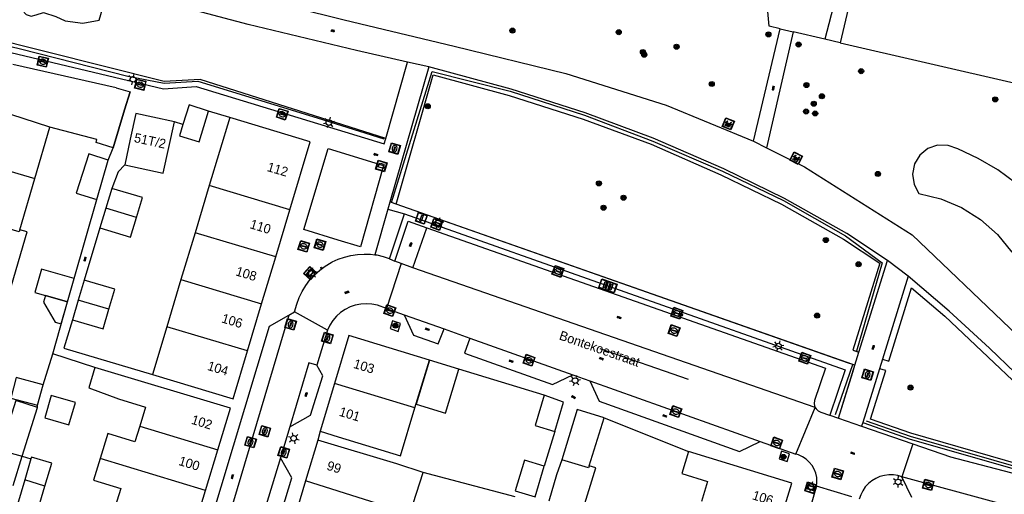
# Model space of a CAD drawing. Header units: metres. Extents: x 93870 to 95789, y 463036 to 464040.
# Tile 255 of 256: x 94864 to 94970, y 463788 to 463839. Entities that reach past the tile are written whole.
import ezdxf
from ezdxf.enums import TextEntityAlignment as Align

# ---------------------------------------------------------------- set-up
doc = ezdxf.new("R2010")
doc.units = ezdxf.units.M
doc.header["$LTSCALE"] = 25.4
for name, color, linetype in [('B_BEBOUWINGSGRENS_0', 1, 'Continuous'), ('B_LUIFEL_1', 200, 'Continuous'), ('B_TUSSENMUUR_0', 7, 'Continuous'), ('G_GRENS_ALGEMEEN_0', 7, 'Continuous'), ('Q_AFVALBAK_0', 7, 'Continuous'), ('Q_BANK_0', 7, 'Continuous'), ('Q_BOOM_0', 3, 'Continuous'), ('Q_BOOM_1', 3, 'Continuous'), ('Q_INSPECTIE_OF_RIOOLPUT_0', 253, 'Continuous'), ('Q_KOLK_0', 254, 'Continuous'), ('Q_LICHTMAST_0', 2, 'Continuous'), ('Q_OPLAADPAAL_0', 7, 'Continuous'), ('Q_STRAATNAAMBORD_0', 7, 'Continuous'), ('Q_VERKEERSBORDPAAL_0', 40, 'Continuous'), ('S_GBKN_SYMBOOL_GV_GROOT_0', 7, 'Continuous'), ('S_GBKN_SYMBOOL_OV_GROOT_0', 7, 'Continuous'), ('T_CULTUURGRENS_0', 76, 'Continuous'), ('T_HEK_0', 57, 'Continuous'), ('T_HEK_LIJN_0', 6, 'Continuous'), ('T_SCHUTTING_0', 6, 'Continuous'), ('V_WEGGRENS_0', 7, 'Continuous'), ('Z_GBKN_HUISNUMMER_0', 252, 'Continuous'), ('Z_STRAATNAAM_0', 252, 'Continuous')]:
    doc.layers.add(name, color=color, linetype=linetype)
doc.layers.add('Q_PAALTJE_0', color=7, linetype='Continuous', true_color=0x666666)

# ---------------------------------------------------------------- blocks, each defined once
blk = doc.blocks.new('Q_AFVALBAK')
for points in [[(-0.5, 0.5), (0.5, 0.5), (0.5, -0.5), (-0.5, -0.5)], [(-0.34, 0.2), (0.33, 0.2), (0.19, -0.25), (-0.2, -0.25)]]:
    blk.add_lwpolyline(points, close=True)
blk.add_lwpolyline([(-0.44, 0.46), (0.44, 0.46, -0.414214), (0.46, 0.44), (0.46, -0.44, -0.414214), (0.44, -0.46), (-0.44, -0.46, -0.414214), (-0.46, -0.44), (-0.46, 0.44), (-0.46, 0.44), (-0.46, 0.45), (-0.46, 0.45), (-0.46, 0.45), (-0.46, 0.45), (-0.46, 0.45), (-0.46, 0.45), (-0.46, 0.46), (-0.46, 0.46), (-0.46, 0.46), (-0.45, 0.46), (-0.45, 0.46), (-0.45, 0.46), (-0.45, 0.46), (-0.45, 0.46), (-0.45, 0.46), (-0.44, 0.46), (-0.44, 0.46)], format="xyb")
blk = doc.blocks.new('Q_STRAATNAAMBORD')
for points in [[(-0.5, 0.5), (0.5, 0.5), (0.5, -0.5), (-0.5, -0.5)], [(-0.37, 0.22), (0.36, 0.22), (0.36, -0.21), (-0.37, -0.21)]]:
    blk.add_lwpolyline(points, close=True)
for points in [[(-0.44, 0.46), (0.44, 0.46, -0.414214), (0.46, 0.44), (0.46, -0.44, -0.414214), (0.44, -0.46), (-0.44, -0.46, -0.414214), (-0.46, -0.44), (-0.46, 0.44), (-0.46, 0.44), (-0.46, 0.45), (-0.46, 0.45), (-0.46, 0.45), (-0.46, 0.45), (-0.46, 0.45), (-0.46, 0.45), (-0.46, 0.46), (-0.46, 0.46), (-0.46, 0.46), (-0.45, 0.46), (-0.45, 0.46), (-0.45, 0.46), (-0.45, 0.46), (-0.45, 0.46), (-0.45, 0.46), (-0.44, 0.46), (-0.44, 0.46)], [(-0.29, 0.16), (0.28, 0.16, -0.414214), (0.3, 0.14), (0.3, -0.13, -0.414214), (0.28, -0.16), (-0.29, -0.16, -0.414214), (-0.31, -0.13), (-0.31, 0.14), (-0.31, 0.14), (-0.31, 0.14), (-0.31, 0.14), (-0.31, 0.15), (-0.31, 0.15), (-0.31, 0.15), (-0.3, 0.15), (-0.3, 0.15), (-0.3, 0.15), (-0.3, 0.16), (-0.3, 0.16), (-0.3, 0.16), (-0.3, 0.16), (-0.29, 0.16), (-0.29, 0.16), (-0.29, 0.16), (-0.29, 0.16), (-0.29, 0.16)]]:
    blk.add_lwpolyline(points, format="xyb")
blk = doc.blocks.new('Q_OPLAADPAAL')
for points in [[(-0.5, 0.5), (0.5, 0.5), (0.5, -0.5), (-0.5, -0.5)], [(-0.08, 0.33), (0.07, 0.33), (0.07, -0.33), (-0.08, -0.33)]]:
    blk.add_lwpolyline(points, close=True)
blk.add_lwpolyline([(-0.44, 0.46), (0.44, 0.46, -0.414214), (0.46, 0.44), (0.46, -0.44, -0.414214), (0.44, -0.46), (-0.44, -0.46, -0.414214), (-0.46, -0.44), (-0.46, 0.44), (-0.46, 0.44), (-0.46, 0.45), (-0.46, 0.45), (-0.46, 0.45), (-0.46, 0.45), (-0.46, 0.45), (-0.46, 0.45), (-0.46, 0.46), (-0.46, 0.46), (-0.46, 0.46), (-0.45, 0.46), (-0.45, 0.46), (-0.45, 0.46), (-0.45, 0.46), (-0.45, 0.46), (-0.45, 0.46), (-0.44, 0.46), (-0.44, 0.46)], format="xyb")
blk = doc.blocks.new('Q_LICHTMAST')
for points in [[(-0.26, 0.15), (-0.52, 0.3)], [(0, 0.3), (0, 0.6)], [(0.26, 0.15), (0.52, 0.3)], [(-0.26, -0.15), (-0.52, -0.3)], [(0, -0.3), (0, -0.6)], [(0.26, -0.15), (0.52, -0.3)]]:
    blk.add_lwpolyline(points)
blk.add_circle((0, 0), 0.3)
blk = doc.blocks.new('Q_VERKEERSBORDPAAL')
for points in [[(-0.5, 0.5), (0.5, 0.5), (0.5, -0.5), (-0.5, -0.5)], [(-0.08, 0.33), (0.07, 0.33), (0.07, -0.33), (-0.08, -0.33)]]:
    blk.add_lwpolyline(points, close=True)
blk.add_lwpolyline([(-0.44, 0.46), (0.44, 0.46, -0.414214), (0.46, 0.44), (0.46, -0.44, -0.414214), (0.44, -0.46), (-0.44, -0.46, -0.414214), (-0.46, -0.44), (-0.46, 0.44), (-0.46, 0.44), (-0.46, 0.45), (-0.46, 0.45), (-0.46, 0.45), (-0.46, 0.45), (-0.46, 0.45), (-0.46, 0.45), (-0.46, 0.46), (-0.46, 0.46), (-0.46, 0.46), (-0.45, 0.46), (-0.45, 0.46), (-0.45, 0.46), (-0.45, 0.46), (-0.45, 0.46), (-0.45, 0.46), (-0.44, 0.46), (-0.44, 0.46)], format="xyb")
blk = doc.blocks.new('Q_PAAL_STEEN')
for points in [[(-0.5, 0.5), (0.5, 0.5), (0.5, -0.5), (-0.5, -0.5)], [(-0.1, 0.3), (0.1, 0.3), (0.1, -0.3), (-0.1, -0.3)]]:
    blk.add_lwpolyline(points, close=True)
blk.add_lwpolyline([(-0.4, 0.5), (0.4, 0.5, -0.414214), (0.5, 0.4), (0.5, -0.4, -0.414214), (0.4, -0.5), (-0.4, -0.5, -0.414214), (-0.5, -0.4), (-0.5, 0.4), (-0.5, 0.4), (-0.5, 0.4), (-0.5, 0.4), (-0.5, 0.4), (-0.5, 0.5), (-0.5, 0.5), (-0.5, 0.5), (-0.5, 0.5), (-0.5, 0.5), (-0.5, 0.5), (-0.5, 0.5), (-0.5, 0.5), (-0.5, 0.5), (-0.4, 0.5), (-0.4, 0.5), (-0.4, 0.5), (-0.4, 0.5), (-0.4, 0.5)], format="xyb")
blk = doc.blocks.new('Q_PAALTJE')
at = {"color": 251, "true_color": 0x666666, "xscale": 0.1, "yscale": 0.1, "zscale": 0.01}
blk.add_blockref('Q_PAAL_STEEN', (0, 0), dxfattribs=at)
blk = doc.blocks.new('Q_KOLK')
blk.add_lwpolyline([(-0.5, 0.5), (0.5, 0.5), (0.5, -0.5), (-0.5, -0.5)], close=True)
for points in [[(-0.44, 0.46), (0.44, 0.46, -0.414214), (0.46, 0.44), (0.46, -0.44, -0.414214), (0.44, -0.46), (-0.44, -0.46, -0.414214), (-0.46, -0.44), (-0.46, 0.44, -0.414214), (-0.44, 0.46)], [(-0.34, 0.1, 0.380426), (-0.28, -0.18)], [(-0.01, 0.27, 0.240218), (-0.34, 0.1)], [(-0.19, 0.04, 0.853344), (-0.19, -0.03)], [(0.33, 0.11, 0.240191), (-0.01, 0.27)], [(0.18, -0.03, 0.849746), (0.18, 0.04)], [(0.27, -0.18, 0.380426), (0.33, 0.11)], [(-0.28, -0.18, 0.148452), (0.01, -0.26)], [(0.01, -0.26, 0.131742), (0.27, -0.18)]]:
    blk.add_lwpolyline(points, format="xyb")
for points in [[(-0.19, 0.04), (0.18, 0.04)], [(0.18, -0.03), (-0.19, -0.03)]]:
    blk.add_lwpolyline(points)
blk = doc.blocks.new('Q_INSPECTIE_OF_RIOOLPUT')
blk.add_lwpolyline([(-0.5, 0.5), (0.5, 0.5), (0.5, -0.5), (-0.5, -0.5)], close=True)
for points in [[(-0.44, 0.46), (0.44, 0.46, -0.414214), (0.46, 0.44), (0.46, -0.44, -0.414214), (0.44, -0.46), (-0.44, -0.46, -0.414214), (-0.46, -0.44), (-0.46, 0.44), (-0.46, 0.44), (-0.46, 0.45), (-0.46, 0.45), (-0.46, 0.45), (-0.46, 0.45), (-0.46, 0.45), (-0.46, 0.45), (-0.46, 0.46), (-0.46, 0.46), (-0.46, 0.46), (-0.45, 0.46), (-0.45, 0.46), (-0.45, 0.46), (-0.45, 0.46), (-0.45, 0.46), (-0.45, 0.46), (-0.44, 0.46), (-0.44, 0.46)], [(-0.34, 0.1, 0.380426), (-0.28, -0.18)], [(-0.01, 0.27, 0.240218), (-0.34, 0.1)], [(-0.19, 0.04, 0.853344), (-0.19, -0.03)], [(0.33, 0.11, 0.240191), (-0.01, 0.27)], [(0.18, -0.03, 0.849746), (0.18, 0.04)], [(0.27, -0.18, 0.380426), (0.33, 0.11)], [(-0.28, -0.18, 0.148452), (0.01, -0.26)], [(0.01, -0.26, 0.131742), (0.27, -0.18)]]:
    blk.add_lwpolyline(points, format="xyb")
for points in [[(-0.19, 0.04), (0.18, 0.04)], [(0.18, -0.03), (-0.19, -0.03)]]:
    blk.add_lwpolyline(points)
blk = doc.blocks.new('Q_BANK')
blk.add_lwpolyline([(-0.5, 0.5), (0.5, 0.5), (0.5, -0.5), (-0.5, -0.5)], close=True)
blk.add_lwpolyline([(-0.44, 0.46), (0.44, 0.46, -0.414214), (0.46, 0.44), (0.46, -0.44, -0.414214), (0.44, -0.46), (-0.44, -0.46, -0.414214), (-0.46, -0.44), (-0.46, 0.44), (-0.46, 0.44), (-0.46, 0.45), (-0.46, 0.45), (-0.46, 0.45), (-0.46, 0.45), (-0.46, 0.45), (-0.46, 0.45), (-0.46, 0.46), (-0.46, 0.46), (-0.46, 0.46), (-0.45, 0.46), (-0.45, 0.46), (-0.45, 0.46), (-0.45, 0.46), (-0.45, 0.46), (-0.45, 0.46), (-0.44, 0.46), (-0.44, 0.46)], format="xyb")
for points in [[(-0.27, 0.02), (-0.37, -0.08)], [(-0.18, 0.13), (-0.27, 0.13), (-0.27, 0.28)], [(-0.27, 0.28), (0.26, 0.28), (0.26, 0.13), (0.17, 0.13)], [(-0.18, 0.02), (-0.27, 0.02)], [(-0.27, 0.02), (-0.18, 0.02)], [(-0.18, 0.02), (-0.18, 0.13)], [(-0.18, 0.13), (-0.14, 0.13)], [(-0.14, 0.13), (-0.14, 0.02)], [(0.13, 0.13), (-0.14, 0.13)], [(0.13, 0.02), (-0.14, 0.02)], [(-0.14, 0.02), (0.13, 0.02)], [(0.13, 0.02), (-0.14, 0.02)], [(-0.14, 0.02), (0.13, 0.02)], [(-0.14, 0.02), (0.13, 0.02)], [(0.13, 0.02), (0.13, 0.13)], [(0.13, 0.13), (0.17, 0.13)], [(0.17, 0.13), (0.17, 0.02)], [(0.17, 0.02), (0.26, 0.02)], [(0.17, 0.02), (0.26, 0.02)], [(0.26, 0.02), (0.36, -0.08)], [(-0.24, -0.08), (-0.37, -0.08)], [(-0.19, -0.08), (-0.19, -0.27), (-0.24, -0.27), (-0.24, -0.08)], [(-0.24, -0.08), (-0.19, -0.08)], [(0.18, -0.08), (-0.19, -0.08)], [(0.23, -0.08), (0.23, -0.27), (0.18, -0.27), (0.18, -0.08)], [(0.18, -0.08), (0.23, -0.08)], [(0.36, -0.08), (0.23, -0.08)]]:
    blk.add_lwpolyline(points)
blk = doc.blocks.new('Q_BOOM')
for radius in [0.27, 0.18, 0.09]:
    blk.add_circle((0, 0), radius)
blk = doc.blocks.new('S_GBKN_SYMBOOL_OV_GROOT')
for points in [[(-0.21875, 0.0625), (0.21875, 0.0625)], [(-0.21875, 0), (0.21875, 0)], [(-0.1875, 0.0625), (-0.1875, 0)], [(-0.125, 0.09375), (-0.125, 0.0625)], [(-0.125, 0), (-0.125, -0.0625)], [(-0.0625, 0.0625), (-0.0625, 0)], [(0, 0.09375), (0, 0.0625)], [(0, 0), (0, -0.0625)], [(0.0625, 0.0625), (0.0625, 0)], [(0.125, 0.09375), (0.125, 0.0625)], [(0.125, 0), (0.125, -0.0625)], [(0.1875, 0.0625), (0.1875, 0)], [(-0.21875, -0.0625), (0.21875, -0.0625)], [(-0.1875, -0.0625), (-0.1875, -0.09375)], [(-0.0625, -0.0625), (-0.0625, -0.09375)], [(0.0625, -0.0625), (0.0625, -0.09375)], [(0.1875, -0.0625), (0.1875, -0.09375)]]:
    blk.add_lwpolyline(points)
blk = doc.blocks.new('S_GBKN_SYMBOOL_GV_GROOT')
for points in [[(-0.1875, 0.03125), (-0.09375, 0.09375)], [(-0.1875, -0.0625), (0.0625, 0.09375)], [(-0.1875, 0.09375), (0.125, -0.09375)], [(-0.1875, 0), (-0.03125, -0.09375)], [(-0.125, -0.09375), (0.1875, 0.09375)], [(-0.0625, 0.09375), (0.1875, -0.0625)], [(0.03125, -0.09375), (0.1875, 0)], [(0.09375, 0.09375), (0.1875, 0.03125)]]:
    blk.add_lwpolyline(points)

msp = doc.modelspace()

# ---------------------------------------------------------------- linework, layer by layer
at = {"layer": 'B_BEBOUWINGSGRENS_0'}
for p, q in [((94954.17, 463845.51), (94952.04, 463836.28)), ((94952.04, 463836.28), (94970.74, 463831.97)), ((94867.49, 463827.28), (94859.26, 463829.9)), ((94886.73, 463828.3), (94884.53, 463821.01)), ((94895.34, 463825.68), (94886.73, 463828.3)), ((94865.88, 463821.78), (94867.49, 463827.28)), ((94893.18, 463818.41), (94895.34, 463825.68)), ((94872.52, 463819.53), (94873.73, 463823.73)), ((94864.28, 463816.29), (94865.88, 463821.78)), ((94874.12, 463820.72), (94873.48, 463818.6)), ((94884.53, 463821.01), (94883.02, 463815.98)), ((94873.48, 463818.6), (94872.85, 463816.49)), ((94891.66, 463813.39), (94893.18, 463818.41)), ((94883.02, 463815.98), (94881.51, 463810.96)), ((94890.15, 463808.36), (94891.66, 463813.39)), ((94869.37, 463808.57), (94870.09, 463811.08)), ((94871.17, 463810.91), (94870.53, 463808.78)), ((94881.51, 463810.96), (94880, 463805.93)), ((94867.03, 463809.25), (94869.37, 463808.57)), ((94870.53, 463808.78), (94869.9, 463806.68)), ((94888.64, 463803.33), (94890.15, 463808.36)), ((94880, 463805.93), (94878.46, 463800.81)), ((94899.48, 463804.98), (94897.94, 463799.86)), ((94908.09, 463802.35), (94899.48, 463804.98)), ((94887.11, 463798.2), (94888.64, 463803.33)), ((94906.55, 463797.27), (94908.09, 463802.35)), ((94886.83, 463797.23), (94872.32, 463801.56)), ((94878.46, 463800.81), (94887.11, 463798.2)), ((94866.19, 463797.53), (94866.77, 463799.72)), ((94897.94, 463799.86), (94896.4, 463794.74)), ((94922.44, 463797.86), (94920.38, 463798.61)), ((94921.5, 463794.72), (94922.44, 463797.86)), ((94864.54, 463792.08), (94866.18, 463797.29)), ((94885.46, 463792.75), (94886.83, 463797.23)), ((94923.9, 463797.06), (94922.26, 463791.71)), ((94926.77, 463796.18), (94923.9, 463797.06)), ((94925.19, 463791.04), (94926.77, 463796.18)), ((94896.17, 463793.81), (94894.85, 463789.46)), ((94884.14, 463788.41), (94885.46, 463792.75)), ((94946.86, 463789.18), (94935.81, 463792.57)), ((94865.47, 463791.8), (94864.8, 463789.56)), ((94906.01, 463785.91), (94907.42, 463790.34)), ((94919.4, 463787.73), (94920.36, 463791)), ((94864.8, 463789.56), (94863.5, 463785.19)), ((94894.85, 463789.46), (94893.53, 463785.08)), ((94945.46, 463784.64), (94946.86, 463789.18)), ((94865.66, 463784.53), (94866.96, 463788.89)), ((94882.81, 463784.05), (94884.14, 463788.41))]:
    msp.add_line(p, q, dxfattribs=at)
for points in [[(94884.47, 463828.98), (94882.38, 463829.65), (94881.73, 463827.55)], [(94876.7, 463828.72), (94876.1, 463825.98), (94875.51, 463823.24)], [(94880.81, 463827.83), (94878.52, 463828.33), (94876.7, 463828.72)], [(94881.73, 463827.55), (94881.37, 463826.35), (94883.48, 463825.71), (94884.47, 463828.98)], [(94875.51, 463823.24), (94879.62, 463822.35), (94880.21, 463825.09), (94880.81, 463827.83)], [(94873.73, 463823.73), (94871.65, 463824.4), (94870.32, 463820.22), (94872.52, 463819.53)], [(94876.76, 463817.62), (94877.4, 463819.73), (94874.12, 463820.72)], [(94872.85, 463816.49), (94876.12, 463815.5), (94876.76, 463817.62)], [(94863.38, 463810.32), (94865.06, 463816.06), (94864.28, 463816.29)], [(94870.09, 463811.08), (94866.6, 463812.08), (94865.9, 463809.58), (94867.03, 463809.25)], [(94873.8, 463807.79), (94874.45, 463809.93), (94871.17, 463810.91)], [(94869.9, 463806.68), (94873.18, 463805.7), (94873.8, 463807.79)], [(94872.32, 463801.56), (94871.66, 463799.39), (94874.82, 463798.2), (94877.73, 463797.31), (94877.12, 463795.3)], [(94866.77, 463799.72), (94863.89, 463800.48), (94863.31, 463798.3), (94866.19, 463797.53)], [(94866.96, 463796.17), (94869.53, 463795.42), (94870.22, 463797.81), (94867.65, 463798.56), (94866.96, 463796.17)], [(94920.38, 463798.61), (94919.4, 463795.36), (94921.5, 463794.72)], [(94866.18, 463797.29), (94863.85, 463798.03), (94862.16, 463792.71), (94864.54, 463792.08)], [(94896.4, 463794.74), (94898.32, 463794.16), (94905, 463792.12), (94906.55, 463797.27)], [(94877.12, 463795.3), (94876.6, 463793.62), (94873.7, 463794.5), (94872.89, 463791.85)], [(94907.42, 463790.34), (94904.61, 463791.25), (94896.17, 463793.81)], [(94935.81, 463792.57), (94935.08, 463790.22), (94937.85, 463789.37), (94937.19, 463787.22)], [(94866.96, 463788.89), (94867.69, 463791.34), (94865.52, 463791.98), (94865.47, 463791.8)], [(94872.89, 463791.85), (94872.17, 463789.51), (94875.08, 463788.62), (94874.46, 463786.6)], [(94920.36, 463791), (94918.26, 463791.64), (94917.27, 463788.38), (94919.4, 463787.73)], [(94922.26, 463791.71), (94921.7, 463790.1), (94920.87, 463787.29)], [(94924.3, 463786.15), (94924.45, 463786.1), (94925.88, 463790.82), (94925.19, 463791.04)]]:
    msp.add_lwpolyline(points, dxfattribs=at)
at = {"layer": 'B_LUIFEL_1'}
for p, q in [((94867.03, 463809.26), (94867.03, 463809.25)), ((94869.37, 463808.57), (94867.03, 463809.26))]:
    msp.add_line(p, q, dxfattribs=at)
for points in [[(94867.03, 463809.25), (94866.82, 463808.55), (94868.06, 463806.41), (94868.69, 463806.23), (94869.37, 463808.57)], [(94908.09, 463802.35), (94906.67, 463797.64), (94909.82, 463796.69), (94911.25, 463801.39)], [(94911.25, 463801.39), (94911.25, 463801.4), (94908.09, 463802.35)]]:
    msp.add_lwpolyline(points, dxfattribs=at)
at = {"layer": 'B_TUSSENMUUR_0'}
for p, q in [((94857.58, 463824.2), (94865.88, 463821.78)), ((94893.18, 463818.41), (94884.53, 463821.01)), ((94876.76, 463817.62), (94873.48, 463818.6)), ((94891.66, 463813.39), (94883.02, 463815.98)), ((94881.51, 463810.96), (94890.15, 463808.36)), ((94873.8, 463807.79), (94870.53, 463808.78)), ((94888.64, 463803.33), (94880, 463805.93)), ((94906.55, 463797.27), (94897.94, 463799.86)), ((94877.12, 463795.3), (94885.46, 463792.75)), ((94884.14, 463788.41), (94872.89, 463791.85)), ((94866.96, 463788.89), (94864.8, 463789.56)), ((94906.01, 463785.91), (94894.85, 463789.46))]:
    msp.add_line(p, q, dxfattribs=at)
for points in [[(94864.28, 463816.29), (94864.21, 463816.06), (94856.53, 463818.33)], [(94925.19, 463791.04), (94925.12, 463790.83), (94922.26, 463791.71)]]:
    msp.add_lwpolyline(points, dxfattribs=at)
at = {"layer": 'G_GRENS_ALGEMEEN_0'}
for p, q in [((94866.77, 463799.72), (94867.8, 463803.03)), ((94866.18, 463797.29), (94866.19, 463797.53))]:
    msp.add_line(p, q, dxfattribs=at)
at = {"layer": 'T_CULTUURGRENS_0'}
for p, q in [((94950.4, 463836.67), (94947, 463837.47)), ((94952.04, 463836.28), (94950.4, 463836.67)), ((94908.02, 463833.72), (94903.87, 463819.26)), ((94903.42, 463826.06), (94883.59, 463832.36)), ((94903.42, 463826.06), (94883.59, 463832.36)), ((94903.87, 463819.26), (94903.65, 463818.49)), ((94904.04, 463819.21), (94903.87, 463819.26)), ((94953.38, 463801.88), (94904.53, 463819.03)), ((94903.65, 463818.49), (94905.43, 463817.98)), ((94954.04, 463803.22), (94957.09, 463813.01)), ((94959.31, 463811.32), (94956.56, 463802.47)), ((94953.38, 463803.43), (94953.79, 463803.3)), ((94953.38, 463803.43), (94954.04, 463803.22)), ((94953.79, 463803.3), (94954.04, 463803.22)), ((94953.6, 463801.81), (94953.38, 463801.88)), ((94956.24, 463801.44), (94954.45, 463795.69)), ((94950.91, 463796.46), (94951.84, 463796.14)), ((94954.45, 463795.69), (94959.42, 463793.95))]:
    msp.add_line(p, q, dxfattribs=at)
for points in [[(94954.17, 463845.51), (94953.63, 463845.58), (94952.6, 463845.21), (94950.4, 463836.67)], [(94865.77, 463841.15), (94865.2, 463841.12), (94864.73, 463840.81), (94864.51, 463840.29), (94864.58, 463839.73), (94864.95, 463839.3), (94865.48, 463839.12), (94866.03, 463839.26), (94866.83, 463839.51), (94868.13, 463839.1), (94869.14, 463838.63), (94871.01, 463838.37), (94872.78, 463838.7), (94873.2, 463840.16), (94871.74, 463840.71), (94870.13, 463840.65), (94869.24, 463841.44), (94867.83, 463841.87), (94865.77, 463841.15)], [(94945.63, 463837.79), (94944.45, 463838.07), (94944.31, 463839.63)], [(94883.59, 463832.36), (94879.72, 463832.16), (94860.53, 463836.95)], [(94861.04, 463835.77), (94879.65, 463831.38), (94883.13, 463831.62), (94903.26, 463825.48)], [(94957.09, 463813.01), (94952.73, 463815.9), (94946.07, 463819.65), (94939.59, 463822.81), (94932.04, 463826.1), (94924.76, 463828.78), (94916.83, 463831.31), (94908.02, 463833.72)], [(94904.53, 463819.03), (94908.5, 463832.87), (94916.64, 463830.64), (94924.55, 463828.11), (94931.8, 463825.44), (94939.28, 463822.18), (94945.77, 463819.03), (94952.39, 463815.29), (94956.27, 463812.71), (94953.38, 463803.43)], [(94903.26, 463825.48), (94903.43, 463826.06), (94903.42, 463826.06)], [(94964.61, 463824.93), (94963.57, 463825.32), (94962.46, 463825.34), (94961.41, 463824.98), (94960.55, 463824.28), (94959.97, 463823.33), (94959.76, 463822.24), (94959.93, 463821.14), (94960.46, 463820.17), (94962.8, 463819.61), (94965.02, 463818.67), (94967.06, 463817.38), (94968.87, 463815.78), (94970.38, 463813.9)], [(94970.83, 463821.28), (94968.88, 463822.71), (94966.8, 463823.92), (94964.61, 463824.93)], [(94905.43, 463817.98), (94952.55, 463801.3), (94950.91, 463796.46)], [(94978.94, 463793.11), (94976.24, 463795.71), (94968, 463803.62), (94963.69, 463807.58), (94959.31, 463811.32)], [(94956.56, 463802.47), (94957.23, 463802.26), (94959.67, 463810.1), (94963.22, 463807.06), (94975.75, 463795.21), (94979.2, 463792.04), (94975.9, 463790.94)], [(94951.84, 463796.14), (94953.38, 463801.07), (94953.6, 463801.81)], [(94975.9, 463790.94), (94973.95, 463790.33), (94973.18, 463790.63), (94959.6, 463794.53), (94955.29, 463796.03), (94956.91, 463801.23), (94956.24, 463801.44)], [(94959.42, 463793.95), (94972.99, 463790.06), (94973.93, 463789.7), (94976.08, 463790.37)]]:
    msp.add_lwpolyline(points, dxfattribs=at)
at = {"layer": 'T_HEK_0'}
for p, q in [((94897.26, 463824.97), (94903.2, 463823.17)), ((94904.53, 463819.03), (94904.04, 463819.21)), ((94926.77, 463796.18), (94935.81, 463792.57)), ((94921.5, 463794.72), (94920.36, 463791)), ((94917.28, 463787.72), (94907.42, 463790.34))]:
    msp.add_line(p, q, dxfattribs=at)
for points in [[(94874.25, 463825.07), (94872.43, 463825.62), (94872.51, 463825.94), (94867.49, 463827.28)], [(94898.34, 463815.19), (94894.65, 463816.32), (94897.26, 463824.97)], [(94903.2, 463823.17), (94900.71, 463814.46), (94898.34, 463815.19)], [(94953.38, 463801.88), (94952.94, 463802.03), (94904.53, 463819.03)]]:
    msp.add_lwpolyline(points, dxfattribs=at)
at = {"layer": 'T_HEK_LIJN_0'}
for p, q in [((94904.04, 463819.21), (94908.38, 463833.21)), ((94874.59, 463831.48), (94876.08, 463831.06)), ((94876.08, 463831.06), (94875.48, 463829.1)), ((94875.48, 463829.1), (94874.25, 463825.07)), ((94951.54, 463796.55), (94953.38, 463801.88))]:
    msp.add_line(p, q, dxfattribs=at)
for points in [[(94860.94, 463836.45), (94864.36, 463835.65), (94875.84, 463832.73), (94879.71, 463831.96), (94883.31, 463832.2), (94896.09, 463828.27), (94903.23, 463826)], [(94908.38, 463833.21), (94916.74, 463831.12), (94924.68, 463828.54), (94932, 463825.78), (94939.46, 463822.55), (94945.96, 463819.44), (94952.6, 463815.63), (94956.52, 463812.77), (94953.79, 463803.3)], [(94954.8, 463795.88), (94959.51, 463794.24), (94973.08, 463790.35), (94973.94, 463790.02), (94975.99, 463790.66), (94979.68, 463791.89)]]:
    msp.add_lwpolyline(points, dxfattribs=at)
at = {"layer": 'T_SCHUTTING_0'}
for p, q in [((94872.32, 463801.56), (94867.8, 463803.03)), ((94864.54, 463792.08), (94865.47, 463791.8))]:
    msp.add_line(p, q, dxfattribs=at)
at = {"layer": 'V_WEGGRENS_0'}
for p, q in [((94942.77, 463825.75), (94945.63, 463837.79)), ((94945.63, 463837.79), (94947, 463837.47)), ((94947, 463837.47), (94944.16, 463825.07)), ((94874.59, 463831.48), (94863.53, 463833.96)), ((94903.42, 463826.06), (94905.76, 463834.2)), ((94908.02, 463833.72), (94905.76, 463834.2)), ((94875.48, 463829.1), (94876.08, 463831.06)), ((94874.25, 463825.07), (94875.48, 463829.1)), ((94886.73, 463828.3), (94884.47, 463828.98)), ((94881.73, 463827.55), (94880.81, 463827.83)), ((94903.26, 463825.48), (94903.42, 463826.06)), ((94903.42, 463826.06), (94903.42, 463826.06)), ((94873.73, 463823.73), (94874.25, 463825.07)), ((94942.77, 463825.75), (94944.16, 463825.07)), ((94870.09, 463811.08), (94872.52, 463819.53)), ((94903.65, 463818.49), (94902.25, 463813.62)), ((94903.83, 463813.19), (94905.43, 463817.98)), ((94872.85, 463816.49), (94871.17, 463810.91)), ((94906.32, 463812.24), (94907.83, 463816.51)), ((94905.08, 463812.69), (94903.52, 463807.87)), ((94903.83, 463813.19), (94904.39, 463812.93)), ((94905.08, 463812.69), (94904.39, 463812.93)), ((94906.32, 463812.24), (94905.08, 463812.69)), ((94949.37, 463797.28), (94906.32, 463812.24)), ((94959.31, 463811.32), (94957.09, 463813.01)), ((94867.8, 463803.03), (94869.37, 463808.57)), ((94893.05, 463807.17), (94882.21, 463770.8)), ((94893.05, 463807.17), (94893.65, 463807.51)), ((94897.18, 463805.55), (94893.65, 463807.51)), ((94903.52, 463807.87), (94905.4, 463807.21)), ((94905.4, 463807.21), (94909.66, 463805.69)), ((94897.18, 463805.55), (94896.06, 463801.82)), ((94909.66, 463805.69), (94912.41, 463804.71)), ((94912.41, 463804.71), (94923.45, 463800.79)), ((94953.6, 463801.81), (94954.04, 463803.22)), ((94911.25, 463801.39), (94908.09, 463802.35)), ((94951.84, 463796.14), (94953.6, 463801.81)), ((94956.56, 463802.47), (94956.24, 463801.44)), ((94920.38, 463798.61), (94911.25, 463801.39)), ((94923.45, 463800.79), (94925.24, 463800.15)), ((94925.24, 463800.15), (94943.49, 463793.66)), ((94947.28, 463792.31), (94949.37, 463797.28)), ((94951.84, 463796.14), (94954.33, 463795.29)), ((94954.45, 463795.69), (94954.33, 463795.29)), ((94893.15, 463795.22), (94892.15, 463791.9)), ((94896.4, 463794.74), (94896.17, 463793.81)), ((94954.33, 463795.29), (94959.81, 463793.42)), ((94943.49, 463793.66), (94947.28, 463792.31)), ((94959.81, 463793.42), (94958.64, 463789.87)), ((94863.58, 463788.94), (94864.54, 463792.08)), ((94892.15, 463791.9), (94884.16, 463765.54)), ((94959.71, 463787.66), (94958.64, 463789.87)), ((94949.37, 463788.4), (94948.77, 463786.4)), ((94949.51, 463788.89), (94949.37, 463788.4)), ((94953.28, 463787.73), (94949.51, 463788.89))]:
    msp.add_line(p, q, dxfattribs=at)
for points in [[(94854.37, 463866.6), (94860.75, 463858.13), (94868.84, 463850.34), (94877.8, 463844.95), (94888.34, 463841.41), (94898.98, 463838.74), (94910.75, 463835.92), (94922.67, 463833), (94933.42, 463829.61), (94942.77, 463825.75)], [(94905.76, 463834.2), (94900.31, 463835.46), (94888.69, 463838.26), (94882.49, 463839.89), (94877.02, 463841.7), (94870.27, 463844.58), (94864.02, 463849.12)], [(94944.16, 463825.07), (94948.22, 463823.03), (94959.75, 463815.74), (94970.18, 463805.78), (94978.29, 463797.44)], [(94875.51, 463823.24), (94874.79, 463822.48), (94874.12, 463820.72)], [(94904.39, 463812.93), (94905.82, 463817.23), (94907.83, 463816.51)], [(94907.83, 463816.51), (94950.45, 463801.48), (94949.28, 463798.04), (94949.25, 463797.73), (94949.29, 463797.48), (94949.37, 463797.28)], [(94897.69, 463812.85), (94898.34, 463813.14), (94899.01, 463813.38), (94899.7, 463813.55), (94900.41, 463813.66), (94901.12, 463813.7), (94901.8, 463813.68), (94902.25, 463813.62)], [(94902.25, 463813.62), (94902.47, 463813.6), (94903.13, 463813.44), (94903.78, 463813.22), (94903.83, 463813.19)], [(94893.65, 463807.51), (94893.91, 463808.35), (94894.16, 463809.04), (94894.48, 463809.71), (94894.87, 463810.34), (94895.31, 463810.93), (94895.81, 463811.47), (94896.36, 463811.97), (94896.95, 463812.41), (94897.58, 463812.79), (94897.69, 463812.85)], [(94903.52, 463807.87), (94902.53, 463808.23), (94901.94, 463808.35), (94901.35, 463808.39), (94900.76, 463808.35), (94900.17, 463808.23), (94899.61, 463808.04), (94899.08, 463807.77), (94898.58, 463807.44), (94898.14, 463807.04), (94897.75, 463806.58), (94897.43, 463806.09), (94897.18, 463805.55)], [(94881.01, 463772.99), (94883.66, 463781.68), (94885.34, 463782.59), (94884.49, 463784.41), (94890.99, 463805.99), (94893.05, 463807.17)], [(94905.4, 463807.21), (94906.39, 463805.03), (94909.04, 463804.09), (94909.66, 463805.69)], [(94869.9, 463806.68), (94868.99, 463803.65), (94878.46, 463800.81)], [(94904.13, 463806.56), (94903.88, 463805.73), (94904.74, 463805.43), (94905, 463806.27), (94904.13, 463806.56)], [(94912.41, 463804.71), (94911.83, 463803.09), (94921.27, 463799.73), (94923.45, 463800.79)], [(94896.06, 463801.82), (94895.19, 463802.08), (94893.15, 463795.22)], [(94893.15, 463795.22), (94895.36, 463796.46), (94896.69, 463800.68), (94896.06, 463801.82)], [(94925.24, 463800.15), (94926.26, 463797.95), (94941.28, 463792.59), (94943.49, 463793.66)], [(94949.37, 463797.28), (94949.46, 463797.16), (94949.68, 463796.94), (94949.95, 463796.8), (94950.89, 463796.46), (94950.91, 463796.46)], [(94959.81, 463793.42), (94963.83, 463792.01), (94973.53, 463789.48), (94973.59, 463789.46)], [(94945.76, 463792.63), (94945.5, 463791.79), (94946.37, 463791.5), (94946.62, 463792.33), (94945.76, 463792.63)], [(94949.51, 463788.89), (94949.55, 463789.35), (94949.52, 463789.81), (94949.42, 463790.27), (94949.25, 463790.7), (94949.02, 463791.1), (94948.72, 463791.46), (94948.38, 463791.77), (94947.99, 463792.02), (94947.56, 463792.21), (94947.28, 463792.31)], [(94884.16, 463765.54), (94886.47, 463766.96), (94893.38, 463789.76), (94892.15, 463791.9)], [(94958.64, 463789.87), (94958.21, 463790), (94957.73, 463790.08), (94957.24, 463790.09), (94956.76, 463790.03), (94956.29, 463789.9), (94955.84, 463789.71), (94955.43, 463789.46), (94955.05, 463789.15), (94954.72, 463788.79), (94954.45, 463788.39), (94954.23, 463787.95), (94954.08, 463787.49)], [(95009.96, 463775.92), (95000, 463778.62), (94958.64, 463789.87)]]:
    msp.add_lwpolyline(points, dxfattribs=at)
at = {"layer": 'Z_STRAATNAAM_0'}
msp.add_line((94926.31, 463803.6), (94935.76, 463800.31), dxfattribs=at)

# ---------------------------------------------------------------- block references
at = {"layer": 'Q_AFVALBAK_0', "rotation": 163.1081656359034}
msp.add_blockref('Q_AFVALBAK', (94902.95, 463823.12), dxfattribs=at)
at = {"layer": 'Q_BANK_0'}
for p, rotation in [((94940.06, 463827.62), 157.5853579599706), ((94947.33, 463823.94), 153.2208442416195)]:
    msp.add_blockref('Q_BANK', p, dxfattribs=dict(at, rotation=rotation))
at = {"layer": 'Q_BOOM_0'}
for p, rotation in [((94916.97, 463837.59), 166.1980498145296), ((94928.35, 463837.42), 167.0723971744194), ((94944.35, 463837.19), 166.7297889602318), ((94930.93, 463835.3), 162.5052958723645), ((94934.54, 463835.86), 167.0723971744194), ((94947.59, 463836.1), 77.1212330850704), ((94931.08, 463835.01), 162.5052958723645), ((94954.28, 463833.25), 167.0232871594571), ((94938.29, 463831.88), 157.5853579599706), ((94948.42, 463831.77), 77.1212330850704), ((94950.08, 463830.57), 77.1212330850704), ((94968.62, 463830.23), 167.0232871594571), ((94907.92, 463829.5), 73.99610779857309), ((94948.38, 463828.94), 77.1212330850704), ((94949.2, 463829.77), 77.1212330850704), ((94949.36, 463828.73), 77.1212330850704), ((94956.07, 463822.26), 147.6819055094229), ((94926.23, 463821.25), 159.7659840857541), ((94928.86, 463819.72), 159.7659840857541), ((94926.72, 463818.65), 160.6438842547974), ((94950.5, 463815.19), 150.588871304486), ((94954, 463812.6), 146.3269746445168), ((94904.46, 463806.05), 161.2480653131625), ((94959.56, 463799.41), 72.7263155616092), ((94945.97, 463792.01), 161.2681845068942)]:
    msp.add_blockref('Q_BOOM', p, dxfattribs=dict(at, rotation=rotation))
at = {"layer": 'Q_BOOM_1', "rotation": 160.6438842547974}
msp.add_blockref('Q_BOOM', (94949.56, 463807.11), dxfattribs=at)
at = {"layer": 'Q_INSPECTIE_OF_RIOOLPUT_0'}
for p, rotation in [((94896.39, 463814.7), 162.8547505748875), ((94934.27, 463805.51), 160.575790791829), ((94954.97, 463800.79), 72.72657765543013), ((94890.49, 463794.75), 73.40459479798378), ((94951.77, 463790.18), 162.9111554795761)]:
    msp.add_blockref('Q_INSPECTIE_OF_RIOOLPUT', p, dxfattribs=dict(at, rotation=rotation))
at = {"layer": 'Q_KOLK_0'}
for p, rotation in [((94866.74, 463834.27), 166.7009523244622), ((94877.16, 463831.8), 166.7009523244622), ((94892.35, 463828.65), 163.0389711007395), ((94904.37, 463824.97), 73.9960162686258), ((94894.66, 463814.52), 162.8547505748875), ((94921.84, 463811.84), 160.575790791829), ((94903.86, 463807.65), 160.4022137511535), ((94934.56, 463807.37), 160.575790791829), ((94893.25, 463806.17), 73.40459479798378), ((94897.19, 463804.72), 73.2781983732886), ((94918.75, 463802.34), 160.4191955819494), ((94948.24, 463802.55), 160.5124075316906), ((94934.45, 463796.85), 160.4223546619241), ((94888.96, 463793.58), 73.40459479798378), ((94945.24, 463793.5), 160.4229888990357), ((94892.52, 463792.49), 73.15358007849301), ((94961.45, 463789.01), 164.789431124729)]:
    msp.add_blockref('Q_KOLK', p, dxfattribs=dict(at, rotation=rotation))
at = {"layer": 'Q_LICHTMAST_0'}
for p, rotation in [((94876.38, 463832.38), 166.7009523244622), ((94897.34, 463827.76), 162.3790918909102), ((94909.03, 463817.04), 160.5124075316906), ((94895.48, 463811.63), 47.5801352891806), ((94945.43, 463803.86), 160.5124075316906), ((94923.68, 463800.16), 160.4395046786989), ((94893.58, 463793.99), 73.15358007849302), ((94948.92, 463788.81), 162.6888945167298), ((94958.23, 463789.33), 115.7620868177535)]:
    msp.add_blockref('Q_LICHTMAST', p, dxfattribs=dict(at, rotation=rotation))
at = {"layer": 'Q_OPLAADPAAL_0', "rotation": 160.5124075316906}
msp.add_blockref('Q_OPLAADPAAL', (94927.54, 463810.17), dxfattribs=at)
at = {"layer": 'Q_PAALTJE_0', "rotation": 36.57504114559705}
msp.add_blockref('Q_PAALTJE', (94896.53, 463812.22), dxfattribs=at)
at = {"layer": 'Q_STRAATNAAMBORD_0'}
for p, rotation in [((94908.87, 463816.87), 160.5124075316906), ((94895.33, 463811.65), 47.5801352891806), ((94948.88, 463788.7), 162.6888945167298)]:
    msp.add_blockref('Q_STRAATNAAMBORD', p, dxfattribs=dict(at, rotation=rotation))
at = {"layer": 'Q_VERKEERSBORDPAAL_0', "rotation": 160.5124075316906}
for p in [(94907.23, 463817.52), (94926.84, 463810.41)]:
    msp.add_blockref('Q_VERKEERSBORDPAAL', p, dxfattribs=at)
at = {"layer": 'S_GBKN_SYMBOOL_GV_GROOT_0', "rotation": 165.8738401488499}
msp.add_blockref('S_GBKN_SYMBOOL_GV_GROOT', (94897.75, 463837.56), dxfattribs=at)
at = {"layer": 'S_GBKN_SYMBOOL_OV_GROOT_0'}
for p, rotation in [((94944.89, 463831.44), 77.1212330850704), ((94902.38, 463824.31), 163.1081656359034), ((94906.11, 463814.72), 70.44065031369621), ((94871.27, 463813.16), 73.26117059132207), ((94899.27, 463809.62), 18.98176362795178), ((94928.4, 463806.9), 160.8403501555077), ((94935.01, 463807.22), 160.575790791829), ((94907.88, 463805.65), 160.4202487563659), ((94955.58, 463803.73), 72.72924869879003), ((94916.85, 463802.22), 160.4191955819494), ((94926.5, 463802.5), 160.8403501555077), ((94894.92, 463798.68), 73.40123151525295), ((94923.51, 463798.39), 151.2767751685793), ((94933.28, 463796.37), 160.4223546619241), ((94953.39, 463792.39), 161.1678435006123), ((94887.03, 463789.91), 73.40459479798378)]:
    msp.add_blockref('S_GBKN_SYMBOOL_OV_GROOT', p, dxfattribs=dict(at, rotation=rotation))

# ---------------------------------------------------------------- texts
at = {"layer": 'Z_GBKN_HUISNUMMER_0', "linetype": 'Continuous'}
for s, rotation, p in [('51T/2', 347.8, (94878.22, 463825.83)), ('112', 343.5, (94891.87, 463822.76)), ('110', 343.1, (94890.03, 463816.63)), ('108', 343.3, (94888.51, 463811.59)), ('106', 343.3, (94887, 463806.56)), ('104', 343.3, (94885.48, 463801.48)), ('103', 343.3, (94901.1, 463801.7)), ('102', 343, (94883.76, 463795.72)), ('101', 343.3, (94899.57, 463796.58)), ('100', 343, (94882.41, 463791.31)), ('99', 343.2, (94897.9, 463790.91)), ('106', 342.9, (94943.77, 463787.64))]:
    msp.add_text(s, height=1, rotation=rotation, dxfattribs=at).set_placement(p, align=Align.MIDDLE)
at = {"layer": 'Z_STRAATNAAM_0', "linetype": 'Continuous'}
msp.add_text('Bontekoestraat', height=1, rotation=340.7859, dxfattribs=at).set_placement((94926.31, 463803.6), align=Align.MIDDLE)

doc.saveas('drawing.dxf')
